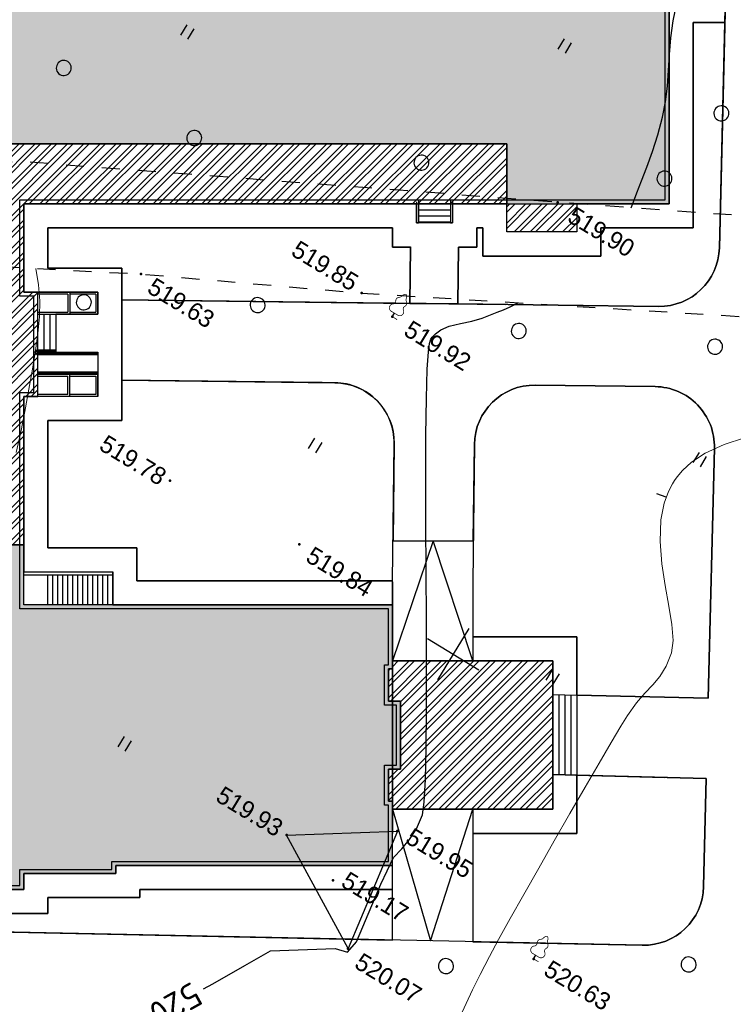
# Model space of a CAD drawing. Header units: millimetres. Extents: x 0 to 1576219, y -334896 to 156638.
# Tile 39 of 63: x 430433 to 466036, y -74508 to -25388. Entities that reach past the tile are written whole.
import ezdxf
from ezdxf import colors
from ezdxf.entities.mleader import LeaderData, LeaderLine
from ezdxf.math import Vec2, Vec3

# ---------------------------------------------------------------- set-up
doc = ezdxf.new("R2010")
doc.units = ezdxf.units.MM
doc.linetypes.add('Д_ТРОТ_ТРУБА', pattern=[3, 1.5, -1.5])
for name, color, linetype in [('(001) Сетка', 92, 'Continuous'), ('(004) Точки рельефа', 7, 'Continuous'), ('(022) Возд. Линии', 7, 'Continuous'), ('(025) Дорога', 7, 'Continuous'), ('(031) Горизонтали', 42, 'Continuous'), ('(035) Откосы', 7, 'Continuous'), ('(036) Растительность', 7, 'Continuous'), ('(038) Деревья', 7, 'Continuous'), ('C-TOPO-MAJR', 9, 'Continuous')]:
    doc.layers.add(name, color=color, linetype=linetype)
doc.layers.add('(032) Горизонтали утолщенные', color=32, linetype='Continuous', lineweight=30)
doc.layers.add('(042) Бергштрих', color=32, linetype='Continuous', lineweight=30)
doc.layers.add('К1', color=7, linetype='Continuous', lineweight=40, true_color=0x076e4b)
doc.styles.add('D-431', font='txt')
doc.styles.add('GOST', font='isocpeur.ttf')
doc.styles.add('СПДС', font='isocpeur.ttf')
doc.linetypes.add('ОТКОСЫ_УКРЕП', pattern='A,0.5,["|",Standard,S=1.2,R=0,X=0,Y=-1.2],0.8,[".",Standard,S=1,R=0.1,X=0.1,Y=-1.2],0.1,["|",Standard,S=0.5,R=0,X=0,Y=-0.5],0', length=1.4)

# ---------------------------------------------------------------- blocks, each defined once
blk = doc.blocks.new('A$C2cdd6916')
h = blk.add_hatch(color=1)
h.dxf.hatch_style = 1
h.paths.add_polyline_path([(16401.238, -4652.593), (12042.877, -7301.119), (10692.648, -5079.21), (11718.144, -4456.027), (9225.414, -354.04), (9994.537, 113.347), (7294.079, 4557.166), (6524.956, 4089.779), (4032.226, 8191.765), (3006.729, 7568.583), (1656.5, 9790.492), (26610.253, 24954.602), (28168.21, 22390.86), (31159.242, 24208.476), (35090.313, 26597.342), (27092.803, 39757.883), (26750.971, 39550.156), (23865.782, 40254.206), (20705.813, 41025.308), (19934.711, 37865.339), (16774.743, 38636.441), (16003.641, 35476.472), (12843.672, 36247.575), (12072.57, 33087.606), (8912.601, 33858.708), (8141.499, 30698.739), (4981.531, 31469.841), (4210.429, 28309.873), (1050.46, 29080.975), (279.358, 25921.006), (-2880.611, 26692.108), (-3651.713, 23532.14), (-4355.763, 20646.951), (-16319.891, 13376.488), (-19205.079, 14080.537), (-22365.048, 14851.639), (-23136.15, 11691.671), (-26296.119, 12462.773), (-27067.221, 9302.804), (-30227.189, 10073.906), (-30998.291, 6913.938), (-34158.26, 7685.04), (-34929.362, 4525.071), (-38089.331, 5296.173), (-38860.433, 2136.205), (-42020.401, 2907.307), (-42791.503, -252.662), (-45951.472, 518.44), (-46722.574, -2641.528), (-47426.624, -5526.717), (-47768.456, -5734.445), (-39770.946, -18894.986), (-32848.844, -14688.503), (-34406.8, -12124.761), (-9453.047, 3039.348), (-8102.818, 817.438), (-9128.315, 194.256), (-6635.585, -3907.731), (-7404.707, -4375.118), (-4704.249, -8818.937), (-3935.127, -8351.55), (-1442.396, -12453.537), (-416.9, -11830.354), (933.329, -14052.264), (-3425.032, -16700.79), (-1867.075, -19264.531), (-17591.358, -28819.998), (-15929.538, -31554.655), (-15758.622, -31450.792), (-14927.712, -32818.121), (-15440.46, -33129.712), (-13674.776, -36035.286), (-13162.028, -35723.695), (-12331.118, -37091.024), (-12502.034, -37194.887), (-12294.306, -37536.72), (-10840.214, -39929.545), (952.998, -32762.946), (1160.726, -33104.778), (5091.797, -30715.911), (5507.252, -31399.576), (10207.445, -28543.322), (9791.99, -27859.658), (12013.899, -26509.429), (12844.81, -27876.758), (18826.874, -24241.526), (17995.963, -22874.197), (20217.873, -21523.968), (20633.328, -22207.633), (25333.521, -19351.379), (24918.066, -18667.715), (28849.137, -16278.848), (28641.409, -15937.016), (40434.621, -8770.416), (38772.801, -6035.759), (38601.885, -6139.622), (37770.975, -4772.293), (38283.723, -4460.702), (36518.039, -1555.128), (36005.291, -1866.719), (35174.381, -499.39), (35345.297, -395.527), (35137.569, -53.694), (33683.477, 2339.131), (17959.194, -7216.335)])
h = blk.add_hatch()
h.set_pattern_fill('ANSI32', color=1, scale=60, angle=31.2865699)
h.set_pattern_definition([(76.28657, (-422045.4, -371330.9), (-555.2086, 135.48314), []), (76.28657, (-421815.2, -371191), (-555.2086, 135.48314), [])])
edge = h.paths.add_edge_path()
edge.add_line((12558.278, 1671.303), (13156.485, 2034.826))
edge.add_line((13156.485, 2034.826), (12076.302, 3812.354))
edge.add_arc((12013.983, 3914.903), 120, 121.2865699, 301.2865699, ccw=False)
edge.add_line((11951.665, 4017.453), (10456.027, 6478.645))
edge.add_line((10456.027, 6478.645), (9857.821, 6115.122))
edge.add_line((9857.821, 6115.122), (7572.818, 9875.277))
edge.add_line((7572.818, 9875.277), (28168.21, 22390.86))
edge.add_line((28168.21, 22390.86), (26610.253, 24954.602))
edge.add_line((26610.253, 24954.602), (1656.5, 9790.492))
edge.add_line((1656.5, 9790.492), (3006.729, 7568.583))
edge.add_line((3006.729, 7568.583), (4032.226, 8191.765))
edge.add_line((4032.226, 8191.765), (6524.956, 4089.779))
edge.add_line((6524.956, 4089.779), (7294.079, 4557.166))
edge.add_line((7294.079, 4557.166), (9994.537, 113.347))
edge.add_line((9994.537, 113.347), (9225.414, -354.04))
edge.add_line((9225.414, -354.04), (11718.144, -4456.027))
edge.add_line((11718.144, -4456.027), (10692.648, -5079.21))
edge.add_line((10692.648, -5079.21), (12042.877, -7301.119))
edge.add_line((12042.877, -7301.119), (16401.238, -4652.593))
edge.add_line((16401.238, -4652.593), (12558.278, 1671.303))
edge = h.paths.add_edge_path()
edge.add_line((-3935.127, -8351.55), (-4704.249, -8818.937))
edge.add_line((-4704.249, -8818.937), (-7404.707, -4375.118))
edge.add_line((-7404.707, -4375.118), (-6635.585, -3907.731))
edge.add_line((-6635.585, -3907.731), (-9128.315, 194.256))
edge.add_line((-9128.315, 194.256), (-8102.818, 817.438))
edge.add_line((-8102.818, 817.438), (-9453.047, 3039.348))
edge.add_line((-9453.047, 3039.348), (-34406.8, -12124.761))
edge.add_line((-34406.8, -12124.761), (-32848.844, -14688.503))
edge.add_line((-32848.844, -14688.503), (-12253.452, -2172.92))
edge.add_line((-12253.452, -2172.92), (-9968.449, -5933.074))
edge.add_line((-9968.449, -5933.074), (-10566.655, -6296.598))
edge.add_line((-10566.655, -6296.598), (-9071.017, -8757.79))
edge.add_arc((-9008.699, -8860.339), 120, -58.7134301, 121.2865699, ccw=False)
edge.add_line((-8946.381, -8962.889), (-7866.197, -10740.417))
edge.add_line((-7866.197, -10740.417), (-7267.991, -10376.893))
edge.add_line((-7267.991, -10376.893), (-3425.032, -16700.79))
edge.add_line((-3425.032, -16700.79), (933.329, -14052.264))
edge.add_line((933.329, -14052.264), (-416.9, -11830.354))
edge.add_line((-416.9, -11830.354), (-1442.396, -12453.537))
edge.add_line((-1442.396, -12453.537), (-3935.127, -8351.55))
h.paths.add_polyline_path([(41974.214, 4100.856), (35137.569, -53.694), (35345.297, -395.527), (35174.381, -499.39), (36005.291, -1866.719), (36518.039, -1555.128), (38283.723, -4460.702), (37770.975, -4772.293), (38601.885, -6139.622), (38772.801, -6035.759), (38980.529, -6377.591), (45817.173, -2223.04)])
h.paths.add_polyline_path([(-15440.46, -33129.712), (-14927.712, -32818.121), (-15758.622, -31450.792), (-15929.538, -31554.655), (-16137.265, -31212.823), (-22973.91, -35367.374), (-19130.951, -41691.27), (-12294.306, -37536.72), (-12502.034, -37194.887), (-12331.118, -37091.024), (-13162.028, -35723.695), (-13674.776, -36035.286)])
h.paths.add_polyline_path([(22981.424, -31078.171), (16999.36, -34713.402), (12844.81, -27876.758), (18826.874, -24241.526)])
h.paths.add_polyline_path([(31886.288, 23012.063), (28895.256, 21194.447), (28168.21, 22390.86), (31159.242, 24208.476)])
h.paths.add_polyline_path([(-35112.829, -17702.532), (-32121.797, -15884.916), (-32848.844, -14688.503), (-35839.876, -16506.119)])
for p, q in [((24563.851, 19849.483), (25931.18, 20680.393)), ((24719.647, 19593.109), (26086.976, 20424.019)), ((24875.442, 19336.735), (26242.771, 20167.645)), ((13019.769, 8036.602), (10456.027, 6478.645)), ((12986.243, 7899.212), (11875.288, 7224.097)), ((11789.83, 7172.165), (10507.959, 6393.187)), ((11027.278, 5538.607), (13591.019, 7096.563)), ((12342.675, 6454.975), (13453.63, 7130.089)), ((10975.346, 5624.065), (12257.217, 6403.043)), ((12013.983, 3914.903), (14577.725, 5472.86)), ((12585.234, 2974.865), (15148.976, 4532.821)), ((12585.234, 2974.865), (15148.976, 4532.821)), ((14004.495, 3720.317), (15115.45, 4395.431)), ((14004.495, 3720.317), (15115.45, 4395.431)), ((15115.45, 4395.431), (15582.837, 3626.309)), ((12637.166, 2889.407), (13919.037, 3668.385)), ((12637.166, 2889.407), (13919.037, 3668.385)), ((15720.227, 3592.783), (13156.485, 2034.826)), ((15582.837, 3626.309), (14471.882, 2951.194)), ((14386.424, 2899.262), (13104.553, 2120.284)), ((17102.318, -5806.277), (20905.202, -3495.308)), ((17180.216, -5934.464), (20983.099, -3623.495)), ((21334.787, -5165.026), (20555.809, -3883.155)), ((21548.433, -5035.196), (20769.454, -3753.325)), ((21762.078, -4905.366), (20905.202, -3495.308)), ((20480.207, -5684.345), (19701.229, -4402.474)), ((20693.852, -5554.515), (19914.874, -4272.644)), ((20907.497, -5424.685), (20128.519, -4142.814)), ((21121.142, -5294.855), (20342.164, -4012.985)), ((19839.271, -6073.834), (19060.293, -4791.963)), ((20052.917, -5944.004), (19273.938, -4662.133)), ((20266.562, -5814.174), (19487.583, -4532.303)), ((18984.691, -6593.152), (18205.713, -5311.282)), ((19198.336, -6463.323), (18419.358, -5181.452)), ((19411.981, -6333.493), (18633.003, -5051.622)), ((19625.626, -6203.663), (18846.648, -4921.792))]:
    blk.add_line(p, q)
at = {"color": 1}
for p, q in [((25671.52, 21107.683), (26268.737, 20124.916)), ((25808.91, 21074.157), (26354.195, 20176.848)), ((24270.665, 20139.383), (24815.95, 19242.074)), ((24304.192, 20276.773), (24901.408, 19294.006)), ((26268.737, 20124.916), (26354.195, 20176.848)), ((24815.95, 19242.074), (24901.408, 19294.006)), ((12045.143, 3863.629), (14608.884, 5421.585)), ((12076.302, 3812.354), (14640.043, 5370.31)), ((11951.665, 4017.453), (12720.788, 4484.84)), ((11982.824, 3966.178), (12751.947, 4433.565)), ((12522.916, 3077.415), (15086.658, 4635.371)), ((12522.916, 3077.415), (15086.658, 4635.371)), ((12554.075, 3026.14), (15117.817, 4584.096)), ((12554.075, 3026.14), (15117.817, 4584.096))]:
    blk.add_line(p, q, dxfattribs=at)
for points in [[(20633.328, -22207.633), (25333.521, -19351.379), (24918.066, -18667.715), (28849.137, -16278.848), (28641.409, -15937.016), (40434.621, -8770.416), (38772.801, -6035.759), (38601.885, -6139.622), (37770.975, -4772.293), (38283.723, -4460.702), (36518.039, -1555.128), (36005.291, -1866.719), (35174.381, -499.39), (35345.297, -395.527), (33683.477, 2339.131), (17959.194, -7216.335), (12558.278, 1671.303), (13156.485, 2034.826), (10456.027, 6478.645), (9857.821, 6115.122), (7572.818, 9875.277), (35090.313, 26597.342), (27092.803, 39757.883)], [(1656.5, 9790.492), (26610.253, 24954.602), (28168.21, 22390.86), (31159.242, 24208.476), (35090.313, 26597.342), (27092.803, 39757.883), (26750.971, 39550.156), (20705.813, 41025.308), (19934.711, 37865.339), (16774.743, 38636.441), (16003.641, 35476.472), (12843.672, 36247.575), (12072.57, 33087.606), (8912.601, 33858.708), (8141.499, 30698.739), (4981.531, 31469.841), (4210.429, 28309.873), (1050.46, 29080.975), (279.358, 25921.006), (-2880.611, 26692.108), (-3651.713, 23532.14)], [(20633.328, -22207.633), (25333.521, -19351.379), (24918.066, -18667.715), (28849.137, -16278.848), (28641.409, -15937.016), (40434.621, -8770.416), (38772.801, -6035.759), (38601.885, -6139.622), (37770.975, -4772.293), (38283.723, -4460.702), (36518.039, -1555.128), (36005.291, -1866.719), (35174.381, -499.39), (35345.297, -395.527), (35137.569, -53.694), (33683.477, 2339.131), (17959.194, -7216.335), (16401.238, -4652.593), (12042.877, -7301.119)], [(25775.384, 20936.767), (24408.055, 20105.857)], [(12986.243, 7899.212), (13453.63, 7130.089)], [(13591.019, 7096.563), (13019.769, 8036.602)], [(11789.83, 7172.165), (12257.217, 6403.043)], [(11823.356, 7309.555), (12394.607, 6369.517)], [(11796.4, 6005.994), (12783.106, 4382.29)], [(11283.652, 5694.402), (12270.358, 4070.699)], [(11540.026, 5850.198), (12526.732, 4226.495)], [(14577.725, 5472.86), (15148.976, 4532.821)], [(15720.227, 3592.783), (15148.976, 4532.821)], [(14386.424, 2899.262), (13919.037, 3668.385)], [(14386.424, 2899.262), (13919.037, 3668.385)], [(14523.814, 2865.736), (13952.563, 3805.775)], [(14523.814, 2865.736), (13952.563, 3805.775)]]:
    blk.add_lwpolyline(points)
at = {"color": 2, "lineweight": 30}
blk.add_lwpolyline([(20700.38, -21932.853), (25058.741, -19284.327), (24643.286, -18600.662), (28574.357, -16211.796), (28366.629, -15869.964), (40159.841, -8703.364), (38705.749, -6310.538), (38534.833, -6414.402), (37496.195, -4705.241), (38008.943, -4393.65), (36450.987, -1829.908), (35938.239, -2141.499), (34899.601, -432.338), (35070.517, -328.474), (33616.424, 2064.351), (17892.142, -7491.115), (12283.499, 1738.355), (12881.705, 2101.879), (10388.975, 6203.865), (9790.768, 5840.342), (7298.038, 9942.329), (34815.533, 26664.395), (27025.75, 39483.103)], dxfattribs=at)
blk.add_lwpolyline([(12558.278, 1671.303), (13156.485, 2034.826), (12076.302, 3812.354, -1), (11951.665, 4017.453), (10456.027, 6478.645), (9857.821, 6115.122), (7572.818, 9875.277), (28168.21, 22390.86), (26610.253, 24954.602), (1656.5, 9790.492), (3006.729, 7568.583), (4032.226, 8191.765), (6524.956, 4089.779), (7294.079, 4557.166), (9994.537, 113.347), (9225.414, -354.04), (11718.144, -4456.027), (10692.648, -5079.21), (12042.877, -7301.119), (16401.238, -4652.593)], format="xyb", close=True)
for points in [[(31886.288, 23012.063), (28895.256, 21194.447), (28168.21, 22390.86), (31159.242, 24208.476)], [(41974.214, 4100.856), (35137.569, -53.694), (35345.297, -395.527), (35174.381, -499.39), (36005.291, -1866.719), (36518.039, -1555.128), (38283.723, -4460.702), (37770.975, -4772.293), (38601.885, -6139.622), (38772.801, -6035.759), (38980.529, -6377.591), (45817.173, -2223.04)]]:
    blk.add_lwpolyline(points, close=True)
at = {"color": 1}
for radius in [120, 60]:
    blk.add_arc((12013.983, 3914.903), radius, 121.2865699, 301.2865699, dxfattribs=at)
blk = doc.blocks.new('d')
at = {"layer": '(038) Деревья'}
blk.add_ellipse((0, 0), major_axis=(0.265, 0.265), ratio=1, start_param=5.497787, end_param=11.780972, dxfattribs=at)
blk = doc.blocks.new('I04010')
for p, q in [((-0.412273, 0.007146), (-0.412273, 1.207146)), ((0.387727, 1.207146), (0.387727, 0.007146))]:
    blk.add_line(p, q)
blk = doc.blocks.new('Setka')
at = {"layer": '(001) Сетка'}
for p, q in [((0, 1.5), (0, -1.5)), ((-1.5, 0), (1.5, 0))]:
    blk.add_line(p, q, dxfattribs=at)
blk = doc.blocks.new('karagach-flat-45')
at = {"layer": '(038) Деревья', "const_width": 0.0375}
for points in [[(-0.208, 1.009, 0.430853), (-0.255, 0.753, 0.548276)], [(-0.208, 1.009, 0.181567), (-0.117, 1.159, 0.303004)], [(0, 1.312, 0.246034), (-0.117, 1.159, 0.489079)], [(0, 1.312, -0.246034), (0.117, 1.159, -0.489079)], [(0.208, 1.009, -0.181567), (0.117, 1.159, -0.303004)], [(0.208, 1.009, -0.430853), (0.255, 0.753, -0.548276)], [(-0.315, 0.559, 0.626949), (-0.218, 0.206, 0.702465)], [(-0.315, 0.559, 0.383603), (-0.255, 0.753, 0.352912)], [(0.315, 0.559, -0.626949), (0.218, 0.206, -0.702465)], [(0.315, 0.559, -0.383603), (0.255, 0.753, -0.352912)]]:
    blk.add_lwpolyline(points, format="xyb", dxfattribs=at)
for points in [[(0, 0.206), (-0.218, 0.206)], [(0, 0), (0, 0.206)], [(0, 0.206), (0.218, 0.206)], [(0, 0), (0.281, 0)]]:
    blk.add_lwpolyline(points, dxfattribs=at)
at = {"layer": '(038) Деревья'}
blk.add_lwpolyline([(0, 0), (0, 0.206)], dxfattribs=at)
blk = doc.blocks.new('karagach-flat-77')
at = {"layer": '(038) Деревья', "const_width": 0.0375}
for points in [[(-0.208, 1.009, 0.430853), (-0.255, 0.753, 0.548276)], [(-0.208, 1.009, 0.181567), (-0.117, 1.159, 0.303004)], [(0, 1.312, 0.246034), (-0.117, 1.159, 0.489079)], [(0, 1.312, -0.246034), (0.117, 1.159, -0.489079)], [(0.208, 1.009, -0.181567), (0.117, 1.159, -0.303004)], [(0.208, 1.009, -0.430853), (0.255, 0.753, -0.548276)], [(-0.315, 0.559, 0.626949), (-0.218, 0.206, 0.702465)], [(-0.315, 0.559, 0.383603), (-0.255, 0.753, 0.352912)], [(0.315, 0.559, -0.626949), (0.218, 0.206, -0.702465)], [(0.315, 0.559, -0.383603), (0.255, 0.753, -0.352912)]]:
    blk.add_lwpolyline(points, format="xyb", dxfattribs=at)
for points in [[(0, 0.206), (-0.218, 0.206)], [(0, 0), (0, 0.206)], [(0, 0.206), (0.218, 0.206)], [(0, 0), (0.281, 0)]]:
    blk.add_lwpolyline(points, dxfattribs=at)
at = {"layer": '(038) Деревья'}
blk.add_lwpolyline([(0, 0), (0, 0.206)], dxfattribs=at)
blk = doc.blocks.new('A$C05d28b1e')
at = {"layer": '(004) Точки рельефа', "color": 7, "linetype": 'ByBlock', "lineweight": -2}
for p in [(-72915, 59805), (-78921, 50853), (-77004, 50641), (-88825, 45949), (-75063, 38529), (-82227, 37892), (-63459, 28848), (-54343, 26928), (-68083, 25806), (-64935, 25075), (-62519, 22556)]:
    blk.add_point(p, dxfattribs=at)
at = {"layer": '(031) Горизонтали', "color": 42, "linetype": 'Continuous', "lineweight": 0, "ltscale": 600}
for points in [[(-55981, 22566), (-56065, 23266), (-56147, 24017), (-56224, 24873), (-56292, 25886), (-56339, 26836), (-56387, 28034), (-56434, 29418), (-56480, 30927), (-56523, 32497), (-56561, 34067), (-56594, 35574), (-56620, 36958), (-56638, 38155), (-56646, 39103), (-56642, 39741), (-56586, 40502), (-56480, 41131), (-56365, 41690), (-56284, 42239), (-56279, 42839), (-56392, 43552), (-56644, 44117), (-57109, 44758), (-57720, 45471), (-58410, 46250), (-59113, 47091), (-59762, 47989), (-60292, 48939), (-60585, 49734), (-60706, 50349), (-60732, 50767), (-60727, 50978), (-60710, 51189), (-60645, 51598), (-60475, 52186), (-60132, 52925), (-59550, 53789), (-58845, 54600)], [(-89532, 35110), (-89859, 36094), (-90223, 37078), (-90630, 38129), (-90995, 39084), (-91340, 39953), (-91684, 40750), (-92047, 41487), (-92449, 42178), (-92910, 42833), (-93449, 43467)]]:
    blk.add_lwpolyline(points, dxfattribs=at)
at = {"layer": '(032) Горизонтали утолщенные', "color": 32, "linetype": 'Continuous', "lineweight": 30, "ltscale": 600}
for points in [[(-69640, 61482), (-69706, 61786), (-69789, 62264), (-69895, 62885), (-70029, 63616), (-70196, 64424), (-70401, 65278), (-70650, 66144), (-70921, 66880), (-71246, 67590), (-71605, 68292), (-71980, 69004), (-72350, 69745), (-72696, 70530), (-72999, 71379), (-73239, 72310), (-73377, 73212), (-73408, 73994), (-73367, 74694), (-73290, 75355), (-73210, 76017), (-73164, 76720), (-73179, 77297)], [(-63072, 22234), (-62453, 22389), (-62342, 23064), (-62342, 23064), (-62342, 23064), (-62342, 23064), (-62795, 26152), (-62795, 26152), (-62935, 27618), (-62813, 28205), (-62720, 28796), (-62705, 29440), (-62817, 30185), (-63062, 30769), (-63603, 31777), (-64387, 33138), (-65366, 34780), (-66488, 36629), (-67704, 38613), (-68964, 40661), (-70217, 42699), (-71413, 44656), (-72502, 46459), (-73433, 48036), (-74158, 49315), (-74554, 50074), (-74728, 50465), (-74778, 50633), (-74783, 50687), (-74772, 50807), (-74722, 51033), (-74589, 51342), (-74329, 51708), (-73924, 52117), (-73504, 52505), (-73143, 52906), (-72870, 53269), (-72647, 53553), (-72447, 53815), (-72242, 54110), (-72006, 54494)], [(-67636, 17101), (-67380, 17552), (-66480, 19160), (-65774, 20450), (-65774, 20450), (-65774, 20450), (-63072, 22234)]]:
    blk.add_lwpolyline(points, dxfattribs=at)
at = {"layer": '(035) Откосы', "linetype": 'ОТКОСЫ_УКРЕП', "ltscale": 600}
blk.add_lwpolyline([(-68083, 25806), (-63459, 28848), (-62519, 22556), (-68083, 25806)], dxfattribs=at)
at = {"layer": '(042) Бергштрих', "color": 32, "linetype": 'Continuous', "lineweight": 30, "ltscale": 600}
blk.add_line((-60646, 50041), (-61136, 49945), dxfattribs=at)
at = {"layer": '(001) Сетка', "xscale": 1000, "yscale": 1000, "zscale": 1000}
blk.add_blockref('Setka', (-65665, 37831), dxfattribs=at)
at = {"layer": '(022) Возд. Линии', "xscale": 1000, "yscale": 1000, "zscale": 1000}
for name, p in [('karagach-flat-45', (-77004, 50641)), ('karagach-flat-77', (-54343, 26928))]:
    blk.add_blockref(name, p, dxfattribs=at)
at = {"layer": '(036) Растительность', "linetype": 'Continuous', "xscale": 500, "yscale": 500, "zscale": 500}
for p in [(-76659, 66347), (-93115, 57167), (-60189, 52212), (-76950, 42847), (-60828, 39130), (-77344, 25195)]:
    blk.add_blockref('I04010', p, dxfattribs=at)
at = {"layer": '(038) Деревья', "linetype": 'Continuous', "xscale": 1000, "yscale": 1000, "zscale": 1000}
for p in [(-68243, 67840), (-68978, 63581), (-79752, 57963), (-62465, 57724), (-71242, 53310), (-97457, 52735), (-90079, 53126), (-83045, 47648), (-90529, 43261), (-47591, 30703), (-57895, 24346)]:
    blk.add_blockref('d', p, dxfattribs=at)
at = {"layer": '(004) Точки рельефа', "linetype": 'ByBlock', "char_height": 875, "attachment_point": 4, "style": 'D-431'}
for s, insert in [('519.90', (-72077, 59668)), ('519.85', (-82979, 51070)), ('519.92', (-76109, 50580)), ('519.63', (-88156, 45753)), ('519.84', (-74430, 38403)), ('519.78', (-86132, 37808)), ('519.95', (-62887, 28987)), ('520.63', (-53573, 26931)), ('519.93', (-72058, 25854)), ('519.17', (-64502, 25458)), ('520.07', (-61825, 22338))]:
    blk.add_mtext(s, dxfattribs=dict(at, insert=insert))
at = {"layer": 'C-TOPO-MAJR', "color": 32, "linetype": 'Continuous', "lineweight": 30, "insert": (-68433, 15695), "char_height": 1250, "width": 2398.75, "attachment_point": 5, "rotation": 240.2542, "style": 'СПДС', "bg_fill": 3, "box_fill_scale": 1.254, "bg_fill_color": 256, "bg_fill_true_color": 13158600, "bg_fill_transparency": 0}
blk.add_mtext('520', dxfattribs=at)
at = {"layer": '(025) Дорога', "linetype": 'Д_ТРОТ_ТРУБА', "ltscale": 600, "flags": 128}
blk.add_lwpolyline([(27459, 120222), (8937, 104733), (7549, 103433), (-2273, 96670), (-15702, 86137), (-17767, 85381), (-18644, 85674), (-40043, 104576), (-45955, 113584), (-51231, 109005), (-44895, 102103), (-42025, 99008), (-25117, 82841), (-25117, 81951), (-25407, 81084), (-32229, 76172), (-32639, 76060), (-33388, 76495), (-37188, 78427), (-42918, 74170), (-43534, 73566), (-56171, 68379), (-72915, 59805), (-96929, 47597), (-121278, 30068), (-138829, 14906), (-139804, 14024), (-138021, 12053), (-129914, 19516), (-105640, 36924), (-88825, 45949), (-78921, 50853), (-56719, 62542), (-42094, 71045), (-39916, 71829), (-37271, 72176), (-35503, 71928), (-34406, 71614), (-29497, 64248), (-29370, 62878), (-30300, 61153), (-32643, 58416), (-31513, 56567), (-31513, 56567), (-31513, 56567)], dxfattribs=at)

msp = doc.modelspace()

# ---------------------------------------------------------------- block references
at = {"rotation": 328.7134303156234}
msp.add_blockref('A$C2cdd6916', (419032.883, -39085.273, -3656), dxfattribs=at)

# ---------------------------------------------------------------- next in the draw order: block references
at = {"color": 5, "lineweight": 50, "rotation": 328.7134303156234}
msp.add_blockref('A$C05d28b1e', (488531.156, -123473.137), dxfattribs=at)

# ---------------------------------------------------------------- next in the draw order: linework, layer by layer
at = {"color": 8}
for points in [[(465559.322, -27821.004), (465797.323, -18141.629)], [(462832.883, -24328.76), (462832.883, -34578.76), (458232.883, -34578.76), (458232.883, -35978.76), (454732.883, -35978.76), (454732.883, -34578.76), (452032.883, -34578.76), (452032.883, -35528.76), (450232.883, -35528.76), (450232.883, -34578.76), (430632.883, -34578.76), (430632.883, -38978.76), (431332.883, -38978.76), (434332.883, -38978.76), (434332.883, -40078.76), (432232.883, -40078.76), (432232.883, -41978.76), (434332.883, -41978.76), (434332.883, -44178.76), (430632.883, -44178.76), (430632.883, -52928.76), (435082.883, -52928.76), (435082.883, -54578.76), (449032.587, -54578.76), (449032.587, -53386.351), (448408.556, -53378.76), (436282.883, -53378.76), (436282.883, -51728.76), (431832.883, -51728.76), (431832.883, -45378.76), (435532.883, -45378.76), (435532.883, -43366.706), (435532.883, -39366.41), (435532.883, -37778.76), (431832.883, -37778.76), (431832.883, -35778.76), (449032.883, -35778.76), (449032.883, -36728.76), (449932.794, -36728.76), (449898.583, -39541.16), (452298.406, -39570.352), (452332.972, -36728.76), (453232.883, -36728.76), (453232.883, -35778.76), (453532.883, -35778.76), (453532.883, -37178.76), (459432.883, -37178.76), (459432.883, -35778.76), (464032.883, -35778.76), (464032.883, -25528.76), (465615.685, -25528.76), (465731.251, -20828.76)], [(465559.322, -27821.004), (465731.251, -20828.76)], [(465339.378, -36766.027), (465559.322, -27821.004)], [(449932.972, -36714.164), (449898.583, -39541.16)], [(452332.794, -36743.356), (452298.406, -39570.352)], [(435532.883, -37778.76), (435532.883, -45378.76)], [(431332.883, -38978.76), (434332.883, -38978.76), (434332.883, -40078.76), (432232.883, -40078.76), (432232.883, -41978.76), (434332.883, -41978.76), (434332.883, -44178.76), (430632.883, -44178.76)], [(435532.883, -43366.706), (435532.883, -39366.41)], [(435532.883, -39366.41), (447567.604, -39512.805)], [(447567.604, -39512.805), (454681.469, -39599.341)], [(447567.604, -39512.805), (452298.406, -39570.352)], [(452298.406, -39570.352), (462303.794, -39692.062)], [(445528.646, -43488.298), (435532.883, -43366.706)], [(449032.587, -53435.009), (449032.587, -65978.76)], [(457032.883, -59048.65), (457032.883, -63049.859)], [(457332.883, -59056.026), (457332.883, -63057.235)], [(457632.883, -59063.403), (457632.883, -63064.612)], [(457932.883, -59070.779), (457932.883, -63071.988)], [(458232.883, -59048.65), (458232.883, -63079.365)], [(457032.883, -63049.859), (462626.826, -63187.405)], [(458183.721, -63078.156), (464688.47, -63238.098)]]:
    msp.add_lwpolyline(points, dxfattribs=at)
for points in [[(465731.251, -20828.76), (465559.322, -27821.004), (465339.378, -36766.027, -0.410580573), (462303.794, -39692.062), (452298.406, -39570.352), (447567.604, -39512.805), (435532.883, -39366.41), (435532.883, -43366.706), (446152.971, -43495.893, -0.414142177), (449116.269, -46531.429), (449057.896, -51378.76), (453057.6, -51378.76), (453115.964, -46580.815, -0.414213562), (456152.233, -43617.528), (462130.945, -43690.255, -0.417855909), (465093.548, -46763.777), (464786.794, -59239.306), (458232.883, -59078.156), (458232.883, -63079.365), (464688.47, -63238.098), (464555.729, -68636.576, -0.413082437), (461494.48, -71562.189), (428532.883, -70879.124)], [(462303.794, -39692.062, 0.410580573), (465339.378, -36766.027)], [(465093.548, -46763.777, 0.417855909), (462130.945, -43690.255)], [(461494.48, -71562.189, 0.413082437), (464555.729, -68636.576)]]:
    msp.add_lwpolyline(points, format="xyb", dxfattribs=at)
at = {"color": 8, "lineweight": 30}
for points in [[(465731.251, -20828.76), (465559.322, -27821.004)], [(465615.685, -25528.76), (465731.251, -20828.76)], [(462832.883, -24328.76), (462832.883, -34578.76)], [(464032.883, -35778.76), (464032.883, -25528.76)], [(464032.883, -25528.76), (465615.685, -25528.76)], [(465615.685, -25528.76), (464032.883, -25528.76)], [(464032.883, -25528.76), (464032.883, -35778.76)], [(465339.378, -36766.027), (465615.685, -25528.76)], [(465559.322, -27821.004), (465339.378, -36766.027)], [(450232.883, -34578.76), (430632.883, -34578.76)], [(430632.883, -34578.76), (430632.883, -38978.76)], [(450232.883, -35528.76), (450232.883, -34578.76)], [(454732.883, -34578.76), (452032.883, -34578.76)], [(452032.883, -34578.76), (452032.883, -35528.76)], [(454732.883, -35978.76), (454732.883, -34578.76)], [(462832.883, -34578.76), (458232.883, -34578.76)], [(458232.883, -34578.76), (458232.883, -35978.76)], [(431832.883, -37778.76), (431832.883, -35778.76)], [(431832.883, -35778.76), (449032.883, -35778.76)], [(449032.883, -35778.76), (449032.883, -36728.76)], [(452032.883, -35528.76), (450232.883, -35528.76)], [(453232.883, -36728.76), (453232.883, -35778.76)], [(453232.883, -35778.76), (453532.883, -35778.76)], [(453532.883, -35778.76), (453232.883, -35778.76)], [(453232.883, -35778.76), (453232.883, -36728.76)], [(453532.883, -35778.76), (453532.883, -37178.76)], [(453532.883, -37178.76), (453532.883, -35778.76)], [(459432.883, -37178.76), (459432.883, -35778.76)], [(459432.883, -35778.76), (464032.883, -35778.76)], [(464032.883, -35778.76), (459432.883, -35778.76)], [(459432.883, -35778.76), (459432.883, -37178.76)], [(458232.883, -35978.76), (454732.883, -35978.76)], [(449032.883, -36728.76), (449932.794, -36728.76)], [(449932.794, -36728.76), (449898.583, -39541.16)], [(452298.406, -39570.352), (452332.972, -36728.76)], [(452332.972, -36728.76), (452298.406, -39570.352)], [(452332.972, -36728.76), (453232.883, -36728.76)], [(453232.883, -36728.76), (452332.972, -36728.76)], [(453532.883, -37178.76), (459432.883, -37178.76)], [(459432.883, -37178.76), (453532.883, -37178.76)], [(435532.883, -37778.76), (431832.883, -37778.76)], [(435532.883, -39366.41), (435532.883, -37778.76)], [(430632.883, -38978.76), (431332.883, -38978.76)], [(431332.883, -38978.76), (434332.883, -38978.76)], [(434332.883, -38978.76), (434332.883, -40078.76)], [(435532.883, -43366.706), (435532.883, -39366.41)], [(447567.604, -39512.805), (435532.883, -39366.41)], [(435532.883, -39366.41), (435532.883, -43366.706)], [(452298.406, -39570.352), (447567.604, -39512.805)], [(449898.583, -39541.16), (452298.406, -39570.352)], [(462303.794, -39692.062), (452298.406, -39570.352)], [(452298.406, -39570.352), (462303.794, -39692.062)], [(434332.883, -40078.76), (432232.883, -40078.76)], [(432232.883, -40078.76), (432232.883, -41978.76)], [(432232.883, -41978.76), (434332.883, -41978.76)], [(434332.883, -41978.76), (434332.883, -44178.76)], [(435532.883, -45378.76), (435532.883, -43366.706)], [(435532.883, -43366.706), (446152.971, -43495.893)], [(446152.971, -43495.893), (435532.883, -43366.706)], [(435532.883, -43366.706), (435532.883, -45378.76)], [(456152.233, -43617.528), (462130.945, -43690.255)], [(462130.945, -43690.255), (456152.233, -43617.528)], [(434332.883, -44178.76), (430632.883, -44178.76)], [(430632.883, -44178.76), (430632.883, -52928.76)], [(431832.883, -51728.76), (431832.883, -45378.76)], [(431832.883, -45378.76), (435532.883, -45378.76)], [(435532.883, -45378.76), (431832.883, -45378.76)], [(431832.883, -45378.76), (431832.883, -51728.76)], [(449032.883, -53386.355), (449116.26, -46532.161)], [(449116.269, -46531.429), (449057.896, -51378.76)], [(453115.964, -46580.815), (453032.587, -53435.009)], [(453057.6, -51378.76), (453115.964, -46580.815)], [(465093.548, -46763.777), (464786.794, -59239.306)], [(464786.794, -59239.306), (465093.548, -46763.777)], [(453032.883, -57378.76), (451057.748, -51378.76), (449032.883, -57378.76)], [(449057.896, -51378.76), (453057.6, -51378.76)], [(436282.883, -51728.76), (431832.883, -51728.76)], [(431832.883, -51728.76), (436282.883, -51728.76)], [(436282.883, -53378.76), (436282.883, -51728.76)], [(436282.883, -51728.76), (436282.883, -53378.76)], [(430632.883, -52928.76), (435082.883, -52928.76)], [(435082.883, -52928.76), (435082.883, -54578.76)], [(448408.556, -53378.76), (436282.883, -53378.76)], [(436282.883, -53378.76), (449032.883, -53386.355)], [(449032.587, -53386.351), (448408.556, -53378.76)], [(449032.587, -54578.76), (449032.587, -53386.351)], [(453032.587, -53435.009), (453032.587, -56178.76)], [(435082.883, -54578.76), (449032.587, -54578.76)], [(458232.883, -56178.76), (453032.587, -56178.76)], [(453032.587, -56178.76), (453032.587, -57378.76)], [(453032.587, -56178.76), (458232.883, -56178.76)], [(458232.883, -59078.156), (458232.883, -56178.76)], [(458232.883, -56178.76), (458232.883, -59078.156)], [(453032.587, -57378.76), (457032.883, -57378.76)], [(457032.883, -57378.76), (457032.883, -59048.65)], [(457032.883, -59048.65), (458232.883, -59078.156)], [(464786.794, -59239.306), (458232.883, -59078.156)], [(458232.883, -59078.156), (458232.883, -63079.365)], [(458232.883, -59078.156), (464786.794, -59239.306)], [(458232.883, -63079.365), (457032.883, -63049.859)], [(457032.883, -63049.859), (457032.883, -64778.76)], [(458232.883, -65978.76), (458232.883, -63079.365)], [(458232.883, -63079.365), (464688.47, -63238.098)], [(464688.47, -63238.098), (458232.883, -63079.365)], [(458232.883, -63079.365), (458232.883, -65978.76)], [(464688.47, -63238.098), (464555.729, -68636.576)], [(464555.729, -68636.576), (464688.47, -63238.098)], [(457032.883, -64778.76), (453032.883, -64778.76)], [(453032.883, -64778.76), (453032.883, -65978.76)], [(453032.883, -65978.76), (458232.883, -65978.76)], [(458232.883, -65978.76), (453032.883, -65978.76)], [(453032.883, -65978.76), (453032.883, -71386.839)], [(449032.883, -67578.76), (435232.883, -67578.76)], [(435232.883, -67578.76), (435232.883, -67978.76)], [(449032.883, -68778.76), (449032.883, -67578.76)], [(435232.883, -67978.76), (430632.883, -67978.76)], [(430632.883, -67978.76), (430632.883, -68778.76)], [(430632.883, -68778.76), (425132.883, -68778.76)], [(431832.883, -69978.76), (431832.883, -69178.76)], [(431832.883, -69178.76), (436432.883, -69178.76)], [(436432.883, -69178.76), (431832.883, -69178.76)], [(431832.883, -69178.76), (431832.883, -69978.76)], [(436432.883, -69178.76), (436432.883, -68778.76)], [(436432.883, -68778.76), (449032.883, -68778.76)], [(449032.883, -68778.76), (436432.883, -68778.76)], [(436432.883, -68778.76), (436432.883, -69178.76)], [(449032.883, -71303.947), (449032.883, -68778.76)], [(423932.883, -69978.76), (431832.883, -69978.76)], [(431832.883, -69978.76), (423932.883, -69978.76)], [(423732.883, -70779.654), (449032.883, -71303.947)], [(461494.48, -71562.189), (428532.883, -70879.124)], [(453032.883, -71386.839), (461494.48, -71562.189)]]:
    msp.add_lwpolyline(points, dxfattribs=at)
at = {"color": 8}
for points in [[(465615.685, -25528.76), (464032.883, -25528.76), (464032.883, -35778.76), (459432.883, -35778.76), (459432.883, -37178.76), (453532.883, -37178.76), (453532.883, -35778.76), (453232.883, -35778.76), (453232.883, -36728.76), (452332.972, -36728.76), (452298.406, -39570.352), (462303.794, -39692.062, 0.410580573), (465339.378, -36766.027)], [(449116.26, -46532.161, 0.414213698), (446152.971, -43495.893), (435532.883, -43366.706), (435532.883, -45378.76), (431832.883, -45378.76), (431832.883, -51728.76), (436282.883, -51728.76), (436282.883, -53378.76), (448408.556, -53378.76), (449032.883, -53386.355)], [(465093.548, -46763.777, 0.417855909), (462130.945, -43690.255), (456152.233, -43617.528, 0.414213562), (453115.964, -46580.815), (453032.587, -53435.009), (453032.587, -56178.76), (458232.883, -56178.76), (458232.883, -59078.156), (464786.794, -59239.306)], [(465093.548, -46763.777, 0.417855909), (462130.945, -43690.255), (456152.233, -43617.528, 0.414213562), (453115.964, -46580.815), (453032.587, -53435.009), (453032.587, -56178.76), (458232.883, -56178.76), (458232.883, -59078.156), (464786.794, -59239.306)], [(464555.729, -68636.576), (464688.47, -63238.098), (458232.883, -63079.365), (458232.883, -65978.76), (453032.883, -65978.76), (453032.883, -71386.839), (461494.48, -71562.189, 0.413082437)]]:
    msp.add_lwpolyline(points, format="xyb", close=True, dxfattribs=at)
for points in [[(449898.583, -39541.16), (449932.794, -36728.76), (449032.883, -36728.76), (449032.883, -35778.76), (431832.883, -35778.76), (431832.883, -37778.76), (435532.883, -37778.76), (435532.883, -39366.41)], [(458232.883, -56178.76), (453032.587, -56178.76), (453032.587, -57378.76), (457032.883, -57378.76), (457032.883, -59048.65), (458232.883, -59078.156)], [(457032.883, -64778.76), (449032.883, -64778.76), (449032.883, -57378.76), (457032.883, -57378.76)], [(458232.883, -65978.76), (458232.883, -63079.365), (457032.883, -63049.859), (457032.883, -64778.76), (453032.883, -64778.76), (453032.883, -65978.76)], [(449032.883, -68778.76), (449032.883, -67578.76), (435232.883, -67578.76), (435232.883, -67978.76), (430632.883, -67978.76), (430632.883, -68778.76), (425132.883, -68778.76), (425132.883, -67978.76), (422532.883, -67978.76), (422532.883, -69578.76), (422532.883, -70754.786), (423732.883, -70779.654), (423732.883, -69178.76), (423932.883, -69178.76), (423932.883, -69978.76), (431832.883, -69978.76), (431832.883, -69178.76), (436432.883, -69178.76), (436432.883, -68778.76)], [(449032.883, -71303.947), (449032.883, -68778.76), (436432.883, -68778.76), (436432.883, -69178.76), (431832.883, -69178.76), (431832.883, -69978.76), (423932.883, -69978.76), (423932.883, -69178.76), (423732.883, -69178.76), (423732.883, -70779.654)]]:
    msp.add_lwpolyline(points, close=True, dxfattribs=at)
at = {"color": 8, "lineweight": 30}
msp.add_lwpolyline([(449898.583, -39541.16), (449932.794, -36728.76), (449032.883, -36728.76), (449032.883, -35778.76), (431832.883, -35778.76), (431832.883, -37778.76), (435532.883, -37778.76), (435532.883, -39366.41)], close=True, dxfattribs=at)
for points in [[(465339.378, -36766.027, -0.410580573), (462303.794, -39692.062)], [(462303.794, -39692.062, 0.410580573), (465339.378, -36766.027)], [(446152.971, -43495.893, -0.414142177), (449116.269, -46531.429)], [(449116.26, -46532.161, 0.414213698), (446152.971, -43495.893)], [(453115.964, -46580.815, -0.414213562), (456152.233, -43617.528)], [(456152.233, -43617.528, 0.414213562), (453115.964, -46580.815)], [(462130.945, -43690.255, -0.417855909), (465093.548, -46763.777)], [(465093.548, -46763.777, 0.417855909), (462130.945, -43690.255)], [(464555.729, -68636.576, -0.413082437), (461494.48, -71562.189)], [(461494.48, -71562.189, 0.413082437), (464555.729, -68636.576)]]:
    msp.add_lwpolyline(points, format="xyb", dxfattribs=at)
at = {"color": 8, "lineweight": 30, "elevation": -3656}
msp.add_lwpolyline([(449032.883, -64778.76), (450924.925, -71343.156), (453032.883, -64778.76)], dxfattribs=at)

# ---------------------------------------------------------------- next in the draw order: leaders
at = {"layer": 'К1', "color": 0, "linetype": 'ByBlock', "lineweight": 0, "ltscale": 250}
ml = msp.add_multileader_mtext('Standard', dxfattribs=at)
ml.set_content('УП1,2 90%%D', style='GOST')
ml.set_leader_properties()
ml.build(insert=Vec2(0, 0))
ml.multileader.update_dxf_attribs({"text_left_attachment_type": 6, "text_right_attachment_type": 6, "dogleg_length": 0.001, "arrow_head_size": 750, "scale": 500})
ctx = ml.context
ctx.base_point, ctx.scale, ctx.char_height, ctx.arrow_head_size, ctx.landing_gap_size, ctx.plane_origin = Vec3(740669.526, -189800.546, 3656), 500, 500, 750, 0, Vec3(775757.993, -176241.907, 3656)
ctx.left_attachment, ctx.right_attachment, ctx.text_align_type = 6, 6, 1
notes = []
notes.append((ctx, [(0, (0, 0, 0), (0, 0), (1, 0), 1, [])]))
ctx.mtext.insert, ctx.mtext.alignment, ctx.mtext.flow_direction = Vec3(742057.026, -189200.546, 3656), 2, 5
ctx.mtext.has_bg_fill, ctx.mtext.bg_color, ctx.mtext.bg_scale_factor, ctx.mtext.bg_transparency, ctx.mtext.use_window_bg_color = 1, -1023410173, 1.1, 0, 0
for ctx, leaders in notes:
    for number, flags, end, landing, length, lines in leaders:
        leader = LeaderData()
        leader.index, (leader.has_last_leader_line, leader.has_dogleg_vector, leader.attachment_direction) = number, flags
        leader.last_leader_point, leader.dogleg_vector, leader.dogleg_length = Vec3(end), Vec3(landing), length
        for number, points, colour, breaks in lines:
            line = LeaderLine()
            line.index, line.vertices, line.color, line.breaks = number, Vec3.list(points), colors.encode_raw_color(colour), breaks
            leader.lines.append(line)
        ctx.leaders.append(leader)

# ---------------------------------------------------------------- next in the draw order: leaders
ml = msp.add_multileader_mtext('Standard', dxfattribs=at)
ml.set_content('УП3 90%%D', style='GOST')
ml.set_leader_properties()
ml.build(insert=Vec2(0, 0))
ml.multileader.update_dxf_attribs({"text_left_attachment_type": 6, "text_right_attachment_type": 6, "dogleg_length": 0.001, "arrow_head_size": 750, "scale": 500})
ctx = ml.context
ctx.base_point, ctx.scale, ctx.char_height, ctx.arrow_head_size, ctx.landing_gap_size, ctx.plane_origin = Vec3(752427.104, -190628.39, 3656), 500, 500, 750, 0, Vec3(786128.071, -177069.751, 3656)
ctx.left_attachment, ctx.right_attachment, ctx.text_align_type = 6, 6, 1
notes = []
notes.append((ctx, [(0, (0, 0, 0), (0, 0), (1, 0), 1, [])]))
ctx.mtext.insert, ctx.mtext.alignment, ctx.mtext.flow_direction = Vec3(753602.104, -190028.39, 3656), 2, 5
ctx.mtext.has_bg_fill, ctx.mtext.bg_color, ctx.mtext.bg_scale_factor, ctx.mtext.bg_transparency, ctx.mtext.use_window_bg_color = 1, -1023410173, 1.1, 0, 0
for ctx, leaders in notes:
    for number, flags, end, landing, length, lines in leaders:
        leader = LeaderData()
        leader.index, (leader.has_last_leader_line, leader.has_dogleg_vector, leader.attachment_direction) = number, flags
        leader.last_leader_point, leader.dogleg_vector, leader.dogleg_length = Vec3(end), Vec3(landing), length
        for number, points, colour, breaks in lines:
            line = LeaderLine()
            line.index, line.vertices, line.color, line.breaks = number, Vec3.list(points), colors.encode_raw_color(colour), breaks
            leader.lines.append(line)
        ctx.leaders.append(leader)

# ---------------------------------------------------------------- next in the draw order: leaders
ml = msp.add_multileader_mtext('Standard', dxfattribs=at)
ml.set_content('УП4 90%%D', style='GOST')
ml.set_leader_properties()
ml.build(insert=Vec2(0, 0))
ml.multileader.update_dxf_attribs({"text_left_attachment_type": 6, "text_right_attachment_type": 6, "dogleg_length": 0.001, "arrow_head_size": 750, "scale": 500})
ctx = ml.context
ctx.base_point, ctx.scale, ctx.char_height, ctx.arrow_head_size, ctx.landing_gap_size, ctx.plane_origin = Vec3(749897.856, -197249.302, 3656), 500, 500, 750, 0, Vec3(782423.822, -183690.663, 3656)
ctx.left_attachment, ctx.right_attachment, ctx.text_align_type = 6, 6, 1
notes = []
notes.append((ctx, [(0, (0, 0, 0), (0, 0), (1, 0), 1, [])]))
ctx.mtext.insert, ctx.mtext.alignment, ctx.mtext.flow_direction = Vec3(751097.856, -196649.302, 3656), 2, 5
ctx.mtext.has_bg_fill, ctx.mtext.bg_color, ctx.mtext.bg_scale_factor, ctx.mtext.bg_transparency, ctx.mtext.use_window_bg_color = 1, -1023410173, 1.1, 0, 0
for ctx, leaders in notes:
    for number, flags, end, landing, length, lines in leaders:
        leader = LeaderData()
        leader.index, (leader.has_last_leader_line, leader.has_dogleg_vector, leader.attachment_direction) = number, flags
        leader.last_leader_point, leader.dogleg_vector, leader.dogleg_length = Vec3(end), Vec3(landing), length
        for number, points, colour, breaks in lines:
            line = LeaderLine()
            line.index, line.vertices, line.color, line.breaks = number, Vec3.list(points), colors.encode_raw_color(colour), breaks
            leader.lines.append(line)
        ctx.leaders.append(leader)

# ---------------------------------------------------------------- next in the draw order: leaders
ml = msp.add_multileader_mtext('Standard', dxfattribs=at)
ml.set_content('УП5.6 90%%D', style='GOST')
ml.set_leader_properties()
ml.build(insert=Vec2(0, 0))
ml.multileader.update_dxf_attribs({"text_left_attachment_type": 6, "text_right_attachment_type": 6, "dogleg_length": 0.001, "arrow_head_size": 750, "scale": 500})
ctx = ml.context
ctx.base_point, ctx.scale, ctx.char_height, ctx.arrow_head_size, ctx.landing_gap_size, ctx.plane_origin = Vec3(760430.922, -194191.015, 3656), 500, 500, 750, 0, Vec3(791756.888, -180632.376, 3656)
ctx.left_attachment, ctx.right_attachment, ctx.text_align_type = 6, 6, 1
notes = []
notes.append((ctx, [(0, (0, 0, 0), (0, 0), (1, 0), 1, [])]))
ctx.mtext.insert, ctx.mtext.alignment, ctx.mtext.flow_direction = Vec3(761855.922, -193591.015, 3656), 2, 5
ctx.mtext.has_bg_fill, ctx.mtext.bg_color, ctx.mtext.bg_scale_factor, ctx.mtext.bg_transparency, ctx.mtext.use_window_bg_color = 1, -1023410173, 1.1, 0, 0
for ctx, leaders in notes:
    for number, flags, end, landing, length, lines in leaders:
        leader = LeaderData()
        leader.index, (leader.has_last_leader_line, leader.has_dogleg_vector, leader.attachment_direction) = number, flags
        leader.last_leader_point, leader.dogleg_vector, leader.dogleg_length = Vec3(end), Vec3(landing), length
        for number, points, colour, breaks in lines:
            line = LeaderLine()
            line.index, line.vertices, line.color, line.breaks = number, Vec3.list(points), colors.encode_raw_color(colour), breaks
            leader.lines.append(line)
        ctx.leaders.append(leader)

doc.saveas('drawing.dxf')
